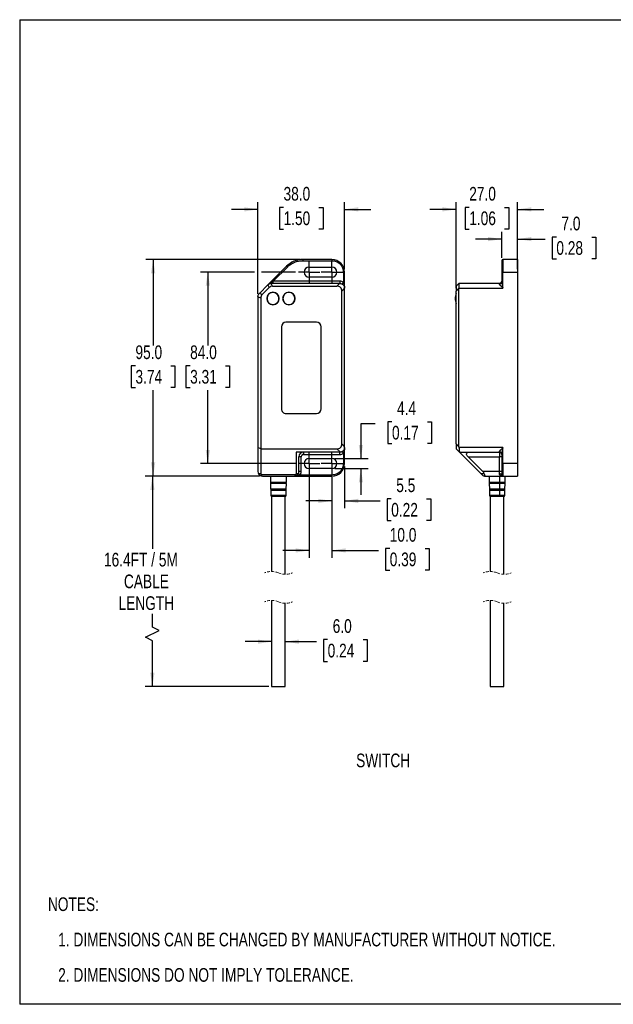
# Model space of a CAD drawing. Header units: millimetres. Extents: x 0 to 559, y 0 to 432.
# Tile 1 of 2: x 0 to 261, y 0 to 432. Entities that reach past the tile are written whole.
import ezdxf

# ---------------------------------------------------------------- set-up
doc = ezdxf.new("R2010")
doc.units = ezdxf.units.MM
doc.linetypes.add('CENTERX2', pattern=[20.32, 12.7, -2.54, 2.54, -2.54])
doc.linetypes.add('HIDDEN', pattern=[1.905, 1.27, -0.635])
doc.layers.add('CENTER', color=40, linetype='CENTERX2')
doc.layers.add('DIMENSIONS', color=140, linetype='Continuous', lineweight=25)
doc.layers.add('TEXT', color=140, linetype='Continuous', lineweight=25)
doc.styles.add('SLDTEXTSTYLE0', font='TXT', dxfattribs={"width": 0.75})
doc.dimstyles.new('SLDDIMSTYLE0', dxfattribs={"dimtxt": 6, "dimasz": 6, "dimexe": 0, "dimexo": 0.0625, "dimgap": 1.5, "dimtad": 0, "dimtih": 1, "dimtoh": 1, "dimdec": 1, "dimrnd": 1e-09, "dimzin": 12, "dimdsep": 46, "dimtxsty": 'SLDTEXTSTYLE0', "dimsah": 1, "dimcen": 0.09, "dimadec": 0, "dimazin": 3, "dimtfac": 1, "dimtdec": 1, "dimtofl": 0, "dimtmove": 0, "dimatfit": 3, "dimfxl": 0, "dimfrac": 2, "dimtolj": 1, "dimtzin": 12, "dimarcsym": 0})
doc.dimstyles.new('SLDDIMSTYLE1', dxfattribs={"dimtxt": 6, "dimasz": 6, "dimexe": 0, "dimexo": 0.0625, "dimgap": 1.5, "dimtad": 0, "dimtih": 1, "dimtoh": 1, "dimdec": 1, "dimrnd": 1e-09, "dimzin": 4, "dimdsep": 46, "dimtxsty": 'SLDTEXTSTYLE0', "dimsah": 1, "dimcen": 0.09, "dimadec": 0, "dimazin": 1, "dimtfac": 1, "dimtdec": 1, "dimtofl": 0, "dimtmove": 0, "dimatfit": 3, "dimfxl": 0, "dimfrac": 2, "dimtolj": 1, "dimtzin": 12, "dimarcsym": 0})
doc.dimstyles.new('SLDDIMSTYLE2', dxfattribs={"dimtxt": 6, "dimasz": 6, "dimexe": 0, "dimexo": 0.0625, "dimgap": 1.5, "dimtad": 0, "dimtih": 1, "dimtoh": 1, "dimdec": 1, "dimrnd": 1e-09, "dimzin": 4, "dimdsep": 46, "dimtxsty": 'SLDTEXTSTYLE0', "dimsah": 1, "dimcen": 0.09, "dimadec": 0, "dimazin": 1, "dimtfac": 1, "dimtdec": 1, "dimtmove": 0, "dimatfit": 0, "dimfxl": 0, "dimfrac": 2, "dimtolj": 1, "dimtzin": 12, "dimarcsym": 0})
doc.dimstyles.new('SLDDIMSTYLE3', dxfattribs={"dimtxt": 6, "dimasz": 6, "dimexe": 0, "dimexo": 0.0625, "dimgap": 1.5, "dimtad": 0, "dimtih": 1, "dimtoh": 1, "dimdec": 1, "dimrnd": 1e-09, "dimzin": 12, "dimdsep": 46, "dimtxsty": 'SLDTEXTSTYLE0', "dimsah": 1, "dimcen": 0.09, "dimadec": 0, "dimazin": 3, "dimtfac": 1, "dimtdec": 1, "dimtmove": 0, "dimatfit": 0, "dimfxl": 0, "dimfrac": 2, "dimtolj": 1, "dimtzin": 12, "dimarcsym": 0})

# ---------------------------------------------------------------- blocks, each defined once
blk = doc.blocks.new('SW_NOTE_0')
at = {"layer": 'TEXT', "color": 0, "char_height": 6, "attachment_point": 1, "style": 'SLDTEXTSTYLE0'}
for s, insert in [('NOTES:', (0, 7.73)), ('1. DIMENSIONS CAN BE CHANGED BY MANUFACTURER WITHOUT NOTICE.', (4.5, -7.78)), ('2. DIMENSIONS DO NOT IMPLY TOLERANCE.', (4.5, -23.3))]:
    blk.add_mtext(s, dxfattribs=dict(at, insert=insert))
blk = doc.blocks.new('_D')
at = {"layer": 'DIMENSIONS'}
for p, q in [((105.32, 231.62), (55.09, 231.62)), ((58.26, 231.62), (58.26, 199.79)), ((58.26, 165.45), (58.26, 171.22)), ((61.26, 163.95), (58.26, 165.45)), ((55.26, 160.95), (61.26, 163.95)), ((58.26, 159.45), (55.26, 160.95)), ((58.26, 139.39), (58.26, 159.45)), ((109.32, 139.39), (55.09, 139.39))]:
    blk.add_line(p, q, dxfattribs=at)
for points in [[(58.26, 231.62), (57.34, 225.62), (59.18, 225.62)], [(58.26, 139.39), (59.18, 145.39), (57.34, 145.39)]]:
    blk.add_solid(points, dxfattribs=at)
at = {"layer": 'DIMENSIONS', "char_height": 6, "attachment_point": 1, "style": 'SLDTEXTSTYLE0'}
for s, insert in [('16.4FT / 5M', (37, 198)), ('CABLE', (45.76, 188.48)), ('LENGTH', (43.39, 178.95))]:
    blk.add_mtext(s, dxfattribs=dict(at, insert=insert))
blk = doc.blocks.new('_D_1')
at = {"layer": 'DIMENSIONS'}
for p, q in [((122.96, 326.62), (55.41, 326.62)), ((58.59, 326.62), (58.59, 288.98)), ((50.83, 280), (49, 280)), ((49, 280), (49, 270.48)), ((66.34, 280), (68.17, 280)), ((68.17, 280), (68.17, 270.48)), ((49, 270.48), (50.83, 270.48)), ((58.59, 231.62), (58.59, 269.26)), ((68.17, 270.48), (66.34, 270.48)), ((105.32, 231.62), (55.41, 231.62))]:
    blk.add_line(p, q, dxfattribs=at)
for points in [[(58.59, 326.62), (57.66, 320.62), (59.51, 320.62)], [(58.59, 231.62), (59.51, 237.62), (57.66, 237.62)]]:
    blk.add_solid(points, dxfattribs=at)
at = {"layer": 'DIMENSIONS', "char_height": 6, "attachment_point": 1, "style": 'SLDTEXTSTYLE0'}
for s, insert in [('95.0', (50.83, 288.96)), ('3.74', (50.83, 278.21))]:
    blk.add_mtext(s, dxfattribs=dict(at, insert=insert))
blk = doc.blocks.new('_D_2')
at = {"layer": 'DIMENSIONS'}
for p, q in [((104.59, 311.56), (104.59, 351.8)), ((142.59, 322.39), (142.59, 351.8)), ((104.59, 348.62), (93.05, 348.62)), ((115.83, 349.51), (114, 349.51)), ((114, 349.51), (114, 339.98)), ((131.34, 349.51), (133.17, 349.51)), ((133.17, 349.51), (133.17, 339.98)), ((142.59, 348.62), (154.12, 348.62)), ((114, 339.98), (115.83, 339.98)), ((133.17, 339.98), (131.34, 339.98))]:
    blk.add_line(p, q, dxfattribs=at)
for points in [[(104.59, 348.62), (98.59, 349.54), (98.59, 347.7)], [(142.59, 348.62), (148.59, 347.7), (148.59, 349.54)]]:
    blk.add_solid(points, dxfattribs=at)
at = {"layer": 'DIMENSIONS', "char_height": 6, "attachment_point": 1, "style": 'SLDTEXTSTYLE0'}
for s, insert in [('38.0', (115.83, 358.46)), ('1.50', (115.83, 347.71))]:
    blk.add_mtext(s, dxfattribs=dict(at, insert=insert))
blk = doc.blocks.new('_D_3')
at = {"layer": 'DIMENSIONS'}
for p, q in [((103.09, 321.12), (79.41, 321.12)), ((82.59, 321.12), (82.59, 288.98)), ((121.08, 321.12), (106.09, 321.12)), ((74.83, 280), (73, 280)), ((73, 280), (73, 270.48)), ((90.34, 280), (92.17, 280)), ((92.17, 280), (92.17, 270.48)), ((73, 270.48), (74.83, 270.48)), ((82.59, 237.12), (82.59, 269.26)), ((92.17, 270.48), (90.34, 270.48)), ((121.08, 237.12), (79.41, 237.12))]:
    blk.add_line(p, q, dxfattribs=at)
for points in [[(82.59, 321.12), (81.66, 315.12), (83.51, 315.12)], [(82.59, 237.12), (83.51, 243.12), (81.66, 243.12)]]:
    blk.add_solid(points, dxfattribs=at)
at = {"layer": 'DIMENSIONS', "char_height": 6, "attachment_point": 1, "style": 'SLDTEXTSTYLE0'}
for s, insert in [('84.0', (74.83, 288.96)), ('3.31', (74.83, 278.21))]:
    blk.add_mtext(s, dxfattribs=dict(at, insert=insert))
blk = doc.blocks.new('_D_4')
at = {"layer": 'DIMENSIONS'}
for p, q in [((135.19, 159.92), (133.37, 159.92)), ((133.37, 159.92), (133.37, 150.4)), ((150.71, 159.92), (152.54, 159.92)), ((152.54, 159.92), (152.54, 150.4)), ((110.59, 159.04), (99.05, 159.04)), ((116.59, 159.04), (130.32, 159.04)), ((133.37, 150.4), (135.19, 150.4)), ((152.54, 150.4), (150.71, 150.4))]:
    blk.add_line(p, q, dxfattribs=at)
for points in [[(110.59, 159.04), (104.59, 159.96), (104.59, 158.12)], [(116.59, 159.04), (122.59, 158.12), (122.59, 159.96)]]:
    blk.add_solid(points, dxfattribs=at)
at = {"layer": 'DIMENSIONS', "char_height": 6, "attachment_point": 1, "style": 'SLDTEXTSTYLE0'}
for s, insert in [('6.0', (137.41, 168.88)), ('0.24', (135.19, 158.13))]:
    blk.add_mtext(s, dxfattribs=dict(at, insert=insert))
blk = doc.blocks.new('_D_5')
at = {"layer": 'DIMENSIONS'}
for p, q in [((163.43, 255.48), (161.6, 255.48)), ((161.6, 255.48), (161.6, 245.95)), ((178.95, 255.48), (180.78, 255.48)), ((180.78, 255.48), (180.78, 245.95)), ((156.12, 254.6), (149.77, 254.6)), ((149.77, 254.6), (149.77, 239.32)), ((161.6, 245.95), (163.43, 245.95)), ((180.78, 245.95), (178.95, 245.95)), ((138.36, 239.32), (152.94, 239.32)), ((138.36, 234.92), (152.94, 234.92)), ((149.77, 234.92), (149.77, 223.38))]:
    blk.add_line(p, q, dxfattribs=at)
for points in [[(149.77, 239.32), (150.69, 245.32), (148.85, 245.32)], [(149.77, 234.92), (148.85, 228.92), (150.69, 228.92)]]:
    blk.add_solid(points, dxfattribs=at)
at = {"layer": 'DIMENSIONS', "char_height": 6, "attachment_point": 1, "style": 'SLDTEXTSTYLE0'}
for s, insert in [('4.4', (165.65, 264.43)), ('0.17', (163.43, 253.69))]:
    blk.add_mtext(s, dxfattribs=dict(at, insert=insert))
blk = doc.blocks.new('_D_6')
at = {"layer": 'DIMENSIONS'}
for p, q in [((142.59, 235.85), (142.59, 217.6)), ((137.09, 231.11), (137.09, 217.6)), ((137.09, 220.77), (125.55, 220.77)), ((142.59, 220.77), (158.22, 220.77)), ((163.09, 221.66), (161.26, 221.66)), ((161.26, 221.66), (161.26, 212.13)), ((178.61, 221.66), (180.43, 221.66)), ((180.43, 221.66), (180.43, 212.13)), ((161.26, 212.13), (163.09, 212.13)), ((180.43, 212.13), (178.61, 212.13))]:
    blk.add_line(p, q, dxfattribs=at)
for points in [[(137.09, 220.77), (131.09, 221.7), (131.09, 219.85)], [(142.59, 220.77), (148.59, 219.85), (148.59, 221.7)]]:
    blk.add_solid(points, dxfattribs=at)
at = {"layer": 'DIMENSIONS', "char_height": 6, "attachment_point": 1, "style": 'SLDTEXTSTYLE0'}
for s, insert in [('5.5', (165.31, 230.61)), ('0.22', (163.09, 219.87))]:
    blk.add_mtext(s, dxfattribs=dict(at, insert=insert))
blk = doc.blocks.new('_D_7')
at = {"layer": 'DIMENSIONS'}
for p, q in [((127.09, 231.11), (127.09, 195.87)), ((137.09, 231.11), (137.09, 195.87)), ((127.09, 199.04), (115.55, 199.04)), ((137.09, 199.04), (157.56, 199.04)), ((162.44, 199.92), (160.61, 199.92)), ((160.61, 199.92), (160.61, 190.4)), ((177.95, 199.92), (179.78, 199.92)), ((179.78, 199.92), (179.78, 190.4)), ((160.61, 190.4), (162.44, 190.4)), ((179.78, 190.4), (177.95, 190.4))]:
    blk.add_line(p, q, dxfattribs=at)
for points in [[(127.09, 199.04), (121.09, 199.96), (121.09, 198.12)], [(137.09, 199.04), (143.09, 198.12), (143.09, 199.96)]]:
    blk.add_solid(points, dxfattribs=at)
at = {"layer": 'DIMENSIONS', "char_height": 6, "attachment_point": 1, "style": 'SLDTEXTSTYLE0'}
for s, insert in [('10.0', (162.44, 208.88)), ('0.39', (162.44, 198.13))]:
    blk.add_mtext(s, dxfattribs=dict(at, insert=insert))
blk = doc.blocks.new('SW_CENTERMARKSYMBOL_0')
at = {"layer": 'CENTER', "color": 0}
for p, q in [((0, 2.54), (0, 4.74)), ((-2.54, 0), (-4.74, 0)), ((0, 0), (-2.54, 0)), ((0, 0), (0, 2.54)), ((0, 0), (0, -2.54)), ((0, 0), (2.54, 0)), ((2.54, 0), (4.74, 0)), ((0, -2.54), (0, -4.74))]:
    blk.add_line(p, q, dxfattribs=at)
blk = doc.blocks.new('SW_CENTERMARKSYMBOL_1')
at = {"layer": 'CENTER', "color": 0}
for p, q in [((0, 2.54), (0, 4.74)), ((-2.54, 0), (-4.74, 0)), ((0, 0), (-2.54, 0)), ((0, 0), (0, 2.54)), ((0, 0), (0, -2.54)), ((0, 0), (2.54, 0)), ((2.54, 0), (4.74, 0)), ((0, -2.54), (0, -4.74))]:
    blk.add_line(p, q, dxfattribs=at)
blk = doc.blocks.new('SW_CENTERMARKSYMBOL_2')
at = {"layer": 'CENTER', "color": 0}
for p, q in [((0, 2.54), (0, 4.74)), ((-2.54, 0), (-4.74, 0)), ((0, 0), (-2.54, 0)), ((0, 0), (0, 2.54)), ((0, 0), (0, -2.54)), ((0, 0), (2.54, 0)), ((2.54, 0), (4.74, 0)), ((0, -2.54), (0, -4.74))]:
    blk.add_line(p, q, dxfattribs=at)
blk = doc.blocks.new('SW_CENTERMARKSYMBOL_3')
at = {"layer": 'CENTER', "color": 0}
for p, q in [((0, 2.54), (0, 4.74)), ((-2.54, 0), (-4.74, 0)), ((0, 0), (-2.54, 0)), ((0, 0), (0, 2.54)), ((0, 0), (0, -2.54)), ((0, 0), (2.54, 0)), ((2.54, 0), (4.74, 0)), ((0, -2.54), (0, -4.74))]:
    blk.add_line(p, q, dxfattribs=at)
blk = doc.blocks.new('_D_12')
at = {"layer": 'DIMENSIONS'}
for p, q in [((211.6, 327.39), (211.6, 338.76)), ((218.6, 327.89), (218.6, 338.76)), ((211.6, 335.59), (200.06, 335.59)), ((218.6, 335.59), (230.71, 335.59)), ((235.58, 336.47), (233.76, 336.47)), ((233.76, 336.47), (233.76, 326.94)), ((251.1, 336.47), (252.93, 336.47)), ((252.93, 336.47), (252.93, 326.94)), ((233.76, 326.94), (235.58, 326.94)), ((252.93, 326.94), (251.1, 326.94))]:
    blk.add_line(p, q, dxfattribs=at)
for points in [[(211.6, 335.59), (205.6, 336.51), (205.6, 334.66)], [(218.6, 335.59), (224.6, 334.66), (224.6, 336.51)]]:
    blk.add_solid(points, dxfattribs=at)
at = {"layer": 'DIMENSIONS', "char_height": 6, "attachment_point": 1, "style": 'SLDTEXTSTYLE0'}
for s, insert in [('7.0', (237.8, 345.42)), ('0.28', (235.58, 334.68))]:
    blk.add_mtext(s, dxfattribs=dict(at, insert=insert))
blk = doc.blocks.new('_D_13')
at = {"layer": 'DIMENSIONS'}
for p, q in [((191.6, 314.07), (191.6, 351.8)), ((218.6, 322.39), (218.6, 351.8)), ((191.6, 348.62), (180.06, 348.62)), ((197.34, 349.51), (195.51, 349.51)), ((195.51, 349.51), (195.51, 339.98)), ((212.86, 349.51), (214.69, 349.51)), ((214.69, 349.51), (214.69, 339.98)), ((218.6, 348.62), (230.14, 348.62)), ((195.51, 339.98), (197.34, 339.98)), ((214.69, 339.98), (212.86, 339.98))]:
    blk.add_line(p, q, dxfattribs=at)
for points in [[(191.6, 348.62), (185.6, 349.54), (185.6, 347.7)], [(218.6, 348.62), (224.6, 347.7), (224.6, 349.54)]]:
    blk.add_solid(points, dxfattribs=at)
at = {"layer": 'DIMENSIONS', "char_height": 6, "attachment_point": 1, "style": 'SLDTEXTSTYLE0'}
for s, insert in [('27.0', (197.34, 358.46)), ('1.06', (197.34, 347.71))]:
    blk.add_mtext(s, dxfattribs=dict(at, insert=insert))

msp = doc.modelspace()

# ---------------------------------------------------------------- linework, layer by layer
at = {"color": 7, "linetype": 'Continuous'}
for p, q in [((0, 431.8), (0, 0)), ((0, 431.8), (558.8, 431.8)), ((558.8, 0), (0, 0))]:
    msp.add_line(p, q, dxfattribs=at)
for p, q in [((124.23, 326.62), (124.23, 326.12)), ((137.09, 326.62), (124.23, 326.62)), ((124.23, 326.12), (137.09, 326.12)), ((137.09, 326.62), (137.09, 326.12)), ((211.6, 326.12), (211.6, 321.12)), ((212.1, 326.62), (212.1, 321.12)), ((218.6, 326.62), (212.1, 326.62)), ((218.6, 326.62), (218.6, 321.12)), ((117.16, 323.69), (109, 315.54)), ((111.29, 317.12), (117.51, 323.34)), ((127.09, 323.32), (137.09, 323.32)), ((142.09, 321.12), (142.09, 316.72)), ((142.59, 321.12), (142.09, 321.12)), ((142.59, 314.12), (142.59, 321.12)), ((211.6, 321.12), (211.6, 316.72)), ((212.1, 321.12), (211.6, 321.12)), ((212.1, 314.12), (212.1, 321.12)), ((212.1, 321.12), (218.6, 321.12)), ((218.6, 321.12), (218.6, 237.12)), ((108.96, 315.5), (105.21, 311.74)), ((109, 315.54), (108.96, 315.5)), ((108.96, 315.5), (109.46, 314.3)), ((110.46, 316.12), (110.41, 316.12)), ((110.96, 314.92), (110.46, 316.12)), ((140.46, 316.12), (110.46, 316.12)), ((110.71, 316.83), (111.29, 317.12)), ((111.29, 316.12), (111.29, 317.12)), ((140.59, 317.12), (111.29, 317.12)), ((137.09, 318.92), (127.09, 318.92)), ((140.46, 316.12), (139.26, 314.92)), ((140.59, 316.12), (140.46, 316.12)), ((140.59, 317.12), (140.59, 316.12)), ((192.8, 316.12), (191.6, 314.92)), ((210.6, 316.12), (192.8, 316.12)), ((192.8, 316.12), (192.8, 316.12)), ((210.6, 315.85), (210.6, 316.12)), ((105.21, 311.74), (105.17, 311.71)), ((106.41, 311.25), (105.21, 311.74)), ((109.46, 314.3), (106.41, 311.25)), ((110.96, 314.92), (139.26, 314.92)), ((141.39, 312.8), (142.59, 314)), ((141.39, 245.74), (141.39, 312.8)), ((142.59, 314), (142.59, 314.12)), ((142.59, 244.54), (142.59, 314)), ((191.6, 314.92), (191.6, 312.8)), ((191.6, 312.8), (192.8, 314)), ((191.6, 245.74), (191.6, 312.8)), ((192.8, 314.12), (212.1, 314.12)), ((192.8, 244.54), (192.8, 314)), ((104.59, 310.29), (104.59, 310.24)), ((104.59, 310.24), (104.59, 244.12)), ((104.59, 310.24), (105.79, 309.75)), ((105.79, 309.75), (105.79, 243.62)), ((130.29, 299.12), (116.89, 299.12)), ((114.89, 297.12), (114.89, 261.12)), ((132.29, 261.12), (132.29, 297.12)), ((116.89, 259.12), (130.29, 259.12)), ((105.79, 243.62), (104.59, 244.12)), ((104.59, 244.12), (104.59, 233.62)), ((105.79, 243.62), (105.79, 232.62)), ((105.79, 243.62), (139.26, 243.62)), ((140.59, 242.12), (121.39, 242.12)), ((121.39, 242.12), (121.39, 232.62)), ((124.59, 242.12), (124.59, 241.12)), ((139.26, 243.62), (140.76, 242.13)), ((140.76, 242.13), (140.59, 242.12)), ((140.59, 241.12), (140.59, 242.12)), ((142.59, 244.54), (141.39, 245.74)), ((142.59, 244.12), (142.59, 244.54)), ((142.59, 237.12), (142.59, 244.12)), ((191.6, 245.74), (191.6, 243.62)), ((192.8, 244.54), (191.6, 245.74)), ((191.6, 243.62), (193.09, 242.13)), ((212.1, 244.12), (192.83, 244.12)), ((193.09, 242.13), (193.1, 242.12)), ((193.1, 242.12), (210.6, 242.12)), ((193.1, 242.12), (202.6, 232.62)), ((210.6, 242.12), (210.6, 242.39)), ((210.6, 242.12), (210.6, 240.12)), ((212.1, 237.12), (212.1, 244.12)), ((122.59, 233.62), (122.59, 240.12)), ((123.59, 240.12), (122.59, 240.12)), ((123.59, 233.62), (123.59, 240.12)), ((124.59, 241.12), (140.59, 241.12)), ((127.09, 239.32), (137.09, 239.32)), ((142.09, 241.52), (142.09, 237.12)), ((196.8, 240.12), (210.6, 240.12)), ((203.3, 233.62), (196.8, 240.12)), ((211.6, 240.12), (210.6, 240.12)), ((210.6, 233.62), (210.6, 240.12)), ((211.6, 241.52), (211.6, 237.12)), ((123.59, 233.62), (122.59, 233.62)), ((137.09, 234.92), (127.09, 234.92)), ((142.59, 237.12), (142.09, 237.12)), ((210.6, 233.62), (203.3, 233.62)), ((211.6, 233.62), (210.6, 233.62)), ((210.6, 232.62), (210.6, 233.62)), ((212.1, 237.12), (211.6, 237.12)), ((211.6, 237.12), (211.6, 232.12)), ((218.6, 237.12), (212.1, 237.12)), ((212.1, 237.12), (212.1, 231.62)), ((218.6, 237.12), (218.6, 231.62)), ((105.79, 232.62), (104.85, 232.62)), ((121.29, 232.21), (105.88, 232.21)), ((106.59, 231.62), (106.61, 231.62)), ((106.61, 231.62), (120.56, 231.62)), ((110.04, 231.62), (110.1, 228.91)), ((110.25, 228.91), (110.1, 228.91)), ((110.25, 228.91), (110.2, 231.62)), ((117.07, 228.91), (110.25, 228.91)), ((117.07, 228.91), (117.13, 231.62)), ((120.56, 231.62), (120.59, 231.62)), ((120.59, 231.62), (137.09, 231.62)), ((122.32, 232.62), (121.39, 232.62)), ((137.09, 232.12), (123.18, 232.12)), ((137.09, 231.62), (137.09, 232.12)), ((203.92, 232.62), (202.6, 232.62)), ((204.43, 231.62), (204.47, 231.62)), ((204.47, 231.62), (212.1, 231.62)), ((206.06, 231.62), (206.12, 228.91)), ((210.62, 228.91), (206.12, 228.91)), ((210.64, 231.62), (210.62, 228.91)), ((213.09, 228.91), (210.62, 228.91)), ((212.1, 231.62), (218.6, 231.62)), ((213.09, 228.91), (213.14, 231.62)), ((110.11, 228.34), (110.16, 225.9)), ((110.26, 228.34), (110.11, 228.34)), ((110.31, 225.9), (110.16, 225.9)), ((110.17, 228.81), (110.32, 228.81)), ((110.33, 228.43), (110.18, 228.43)), ((110.18, 225.34), (110.22, 223.11)), ((110.33, 225.34), (110.18, 225.34)), ((110.23, 225.81), (110.38, 225.81)), ((110.39, 225.43), (110.24, 225.43)), ((110.31, 225.9), (110.26, 228.34)), ((117.06, 228.34), (110.26, 228.34)), ((117.01, 225.9), (110.31, 225.9)), ((110.32, 228.81), (117, 228.81)), ((110.32, 228.62), (110.46, 228.62)), ((116.99, 228.43), (110.33, 228.43)), ((110.37, 223.11), (110.33, 225.34)), ((116.99, 225.34), (110.33, 225.34)), ((110.37, 225.62), (110.51, 225.62)), ((110.38, 225.81), (116.94, 225.81)), ((116.93, 225.43), (110.39, 225.43)), ((110.46, 228.62), (116.86, 228.62)), ((110.51, 225.62), (116.8, 225.62)), ((116.95, 223.11), (116.99, 225.34)), ((117.01, 225.9), (117.06, 228.34)), ((206.13, 228.34), (206.18, 225.9)), ((210.62, 228.34), (206.13, 228.34)), ((210.6, 225.9), (206.18, 225.9)), ((206.19, 228.81), (210.6, 228.81)), ((206.19, 225.34), (206.24, 223.11)), ((210.6, 225.34), (206.19, 225.34)), ((210.6, 228.43), (206.2, 228.43)), ((206.25, 225.81), (210.58, 225.81)), ((210.58, 225.43), (206.26, 225.43)), ((206.33, 228.62), (210.56, 228.62)), ((206.39, 225.62), (210.54, 225.62)), ((210.54, 225.62), (212.82, 225.62)), ((210.56, 228.62), (212.87, 228.62)), ((210.58, 225.81), (212.95, 225.81)), ((212.95, 225.43), (210.58, 225.43)), ((210.6, 225.34), (210.58, 223.11)), ((210.6, 228.81), (213.01, 228.81)), ((213.01, 228.43), (210.6, 228.43)), ((210.62, 228.34), (210.6, 225.9)), ((213.02, 225.9), (210.6, 225.9)), ((213.01, 225.34), (210.6, 225.34)), ((213.07, 228.34), (210.62, 228.34)), ((212.96, 223.11), (213.01, 225.34)), ((213.02, 225.9), (213.07, 228.34)), ((110.37, 223.11), (110.22, 223.11)), ((116.95, 223.11), (110.37, 223.11)), ((110.59, 222.64), (110.59, 189.82)), ((110.72, 222.64), (110.59, 222.64)), ((116.32, 222.64), (110.72, 222.64)), ((116.59, 222.64), (116.32, 222.64)), ((116.59, 188.59), (116.59, 222.64)), ((210.58, 223.11), (206.24, 223.11)), ((206.6, 222.64), (206.6, 189.82)), ((208.36, 222.64), (206.6, 222.64)), ((210.48, 222.64), (208.36, 222.64)), ((212.6, 222.64), (210.48, 222.64)), ((212.96, 223.11), (210.58, 223.11)), ((212.6, 188.59), (212.6, 222.64)), ((110.59, 177.12), (110.59, 139.39)), ((206.6, 177.12), (206.6, 139.39)), ((116.59, 139.39), (116.59, 175.89)), ((212.6, 139.39), (212.6, 175.89)), ((110.59, 139.39), (116.32, 139.39)), ((116.32, 139.39), (116.59, 139.39)), ((206.6, 139.39), (208.36, 139.39)), ((208.36, 139.39), (212.6, 139.39))]:
    msp.add_line(p, q)
at = {"flags": 128}
for points in [[(117.16, 323.69), (117.16, 323.69), (117.18, 323.67), (117.22, 323.63), (117.26, 323.59), (117.31, 323.54), (117.37, 323.47), (117.44, 323.41), (117.51, 323.34)], [(110.71, 316.83), (110.69, 316.68), (110.66, 316.54), (110.63, 316.42), (110.6, 316.32), (110.55, 316.23), (110.51, 316.17), (110.46, 316.13), (110.41, 316.12)], [(142.09, 316.72), (141.99, 316.55), (141.89, 316.39), (141.81, 316.24), (141.73, 316.11), (141.67, 316), (141.62, 315.92), (141.6, 315.87), (141.59, 315.85)], [(192.8, 314), (192.8, 314.06), (192.8, 314.12)], [(141.59, 242.39), (141.6, 242.37), (141.62, 242.32), (141.67, 242.24), (141.73, 242.14), (141.81, 242), (141.89, 241.85), (141.99, 241.69), (142.09, 241.52)], [(196.8, 240.12), (196.49, 240.47), (196.28, 240.81), (196.18, 241.12), (196.17, 241.41), (196.28, 241.65), (196.48, 241.85), (196.78, 242), (197.17, 242.09), (197.63, 242.12)], [(123.18, 232.12), (123.01, 232.22), (122.85, 232.31), (122.7, 232.4), (122.57, 232.47), (122.46, 232.54), (122.38, 232.58), (122.33, 232.61), (122.32, 232.62)], [(202.6, 232.62), (202.75, 232.47), (202.89, 232.34), (203.02, 232.21)], [(203.92, 232.62), (203.98, 232.34), (204.06, 232.09), (204.15, 231.89), (204.25, 231.74), (204.36, 231.65), (204.47, 231.62)], [(211.6, 232.12), (211.58, 232.22), (211.53, 232.31), (211.43, 232.4), (211.31, 232.47), (211.16, 232.54), (210.98, 232.58), (210.8, 232.61), (210.6, 232.62)]]:
    msp.add_lwpolyline(points, dxfattribs=at)
for centre, radius, start, end in [((124.23, 316.62), 10, 90, 135.0001), ((137.09, 321.12), 5.5, 0.0001, 90), ((212.1, 326.12), 0.5, 90.0004, 179.9997), ((127.09, 321.12), 2.2, 90, 270), ((137.09, 321.12), 2.2, 270, 90), ((210.6, 317.12), 1, 269.9996, 0.0005), ((210.66, 316.79), 0.94, 266.1889, 355.5979), ((107.87, 309.76), 2.08, 134.5845, 180.4156), ((111.19, 309.52), 2.75, 90, 270), ((111.19, 309.52), 2.65, 33.729, 213.7289), ((111.19, 309.52), 2.65, 213.729, 33.7289), ((110.95, 312.84), 2.08, 89.5842, 135.4162), ((111.19, 309.52), 2.75, 270, 90), ((118.19, 309.52), 2.75, 90, 270), ((118.19, 309.52), 2.65, 90, 270), ((118.19, 309.52), 2.75, 270, 90), ((118.19, 309.52), 2.65, 270, 90), ((139.38, 312.91), 2.01, 356.7243, 93.2757), ((198.47, 309.52), 7.27, 160.9088, 179.9999), ((198.47, 309.52), 7.27, 180.0001, 199.0912), ((116.89, 297.12), 2, 90.0002, 179.9999), ((130.29, 297.12), 2, 0.0001, 89.9998), ((116.89, 261.12), 2, 180, 270.0001), ((130.29, 261.12), 2, 270, 360), ((124.59, 240.12), 2, 90, 180), ((139.38, 245.63), 2.01, 266.7242, 3.2758), ((196.3, 244.55), 3.5, 180.1125, 187.0214), ((210.66, 241.45), 0.94, 4.4019, 93.8113), ((210.6, 241.12), 1, 360, 90), ((127.09, 237.12), 2.2, 90, 270), ((137.09, 237.12), 2.2, 270, 90), ((106.59, 233.62), 2, 180.0002, 209.9998), ((120.59, 233.62), 2, 330, 360), ((137.09, 237.12), 5.5, 270, 360), ((201.93, 232.08), 2.06, 15.2381, 48.4476), ((106.59, 233.62), 2, 210, 270), ((106.68, 232.61), 0.892, 179.3105, 206.8859), ((106.74, 232.52), 0.911, 200.3739, 262.2926), ((110.2, 228.91), 0.1, 181.2311, 253.5806), ((110.35, 228.91), 0.0994, 180.4105, 251.947), ((116.97, 228.91), 0.1, 286.4196, 358.7683), ((120.43, 232.52), 0.911, 277.7076, 339.6259), ((120.59, 233.62), 2, 270, 330), ((120.49, 232.61), 0.892, 333.1142, 0.6894), ((204.43, 233.62), 2, 225, 270), ((206.22, 228.91), 0.1, 181.2319, 253.5801), ((210.46, 228.89), 0.162, 330.0966, 4.6997), ((212.1, 232.12), 0.5, 180, 270), ((212.99, 228.91), 0.1, 286.4194, 358.7689), ((110.21, 228.34), 0.1, 108.8834, 181.2324), ((110.26, 225.91), 0.1, 181.2321, 251.7372), ((110.12, 228.62), 0.2, 0.0005, 73.5799), ((110.12, 228.62), 0.2, 288.8835, 0.0003), ((110.28, 225.34), 0.1, 110.7257, 181.2324), ((110.17, 225.62), 0.2, 0.0002, 71.7371), ((110.17, 225.62), 0.2, 290.7263, 0.0003), ((110.36, 228.34), 0.0998, 110.5997, 181.9006), ((110.41, 225.9), 0.0996, 180.4576, 250.081), ((110.26, 228.62), 0.199, 359.2218, 71.9193), ((110.26, 228.62), 0.199, 290.5734, 0.7142), ((110.43, 225.34), 0.1, 112.4567, 181.855), ((110.31, 225.62), 0.199, 359.2696, 70.0547), ((110.31, 225.62), 0.2, 292.4331, 0.668), ((117, 225.62), 0.2, 108.2626, 180.0001), ((117, 225.62), 0.2, 180, 249.2733), ((117.06, 228.62), 0.2, 106.42, 179.9997), ((117.06, 228.62), 0.2, 179.9997, 251.1165), ((116.89, 225.34), 0.1, 358.7677, 69.2738), ((116.91, 225.91), 0.1, 288.2628, 358.7679), ((116.96, 228.34), 0.1, 358.7677, 71.1161), ((206.23, 228.34), 0.1, 108.8843, 181.2318), ((206.28, 225.91), 0.1, 181.2319, 251.7375), ((206.13, 228.62), 0.2, 0.0002, 73.5801), ((206.29, 225.34), 0.1, 110.7259, 181.2325), ((206.13, 228.62), 0.2, 288.8835, 0.0004), ((206.19, 225.62), 0.2, 359.9998, 71.7374), ((206.19, 225.62), 0.2, 290.7265, 0.0001), ((210.88, 225.65), 0.342, 151.5698, 184.5593), ((210.9, 225.6), 0.359, 176.0238, 206.811), ((210.88, 228.65), 0.329, 150.2915, 185.0442), ((210.9, 228.59), 0.346, 175.594, 208.013), ((210.43, 225.89), 0.168, 331.3906, 4.21), ((210.42, 225.35), 0.183, 355.6725, 26.6543), ((210.44, 228.35), 0.176, 355.2482, 27.8407), ((213.02, 225.62), 0.2, 108.2629, 179.9998), ((213.02, 225.62), 0.2, 180.0004, 249.273), ((213.07, 228.62), 0.2, 106.4199, 180), ((213.07, 228.62), 0.2, 179.999, 251.1171), ((212.92, 225.91), 0.1, 288.2615, 358.7692), ((212.91, 225.34), 0.1, 358.7676, 69.2743), ((212.97, 228.34), 0.1, 358.7678, 71.1157), ((110.72, 223.12), 0.5, 181.232, 253.8158), ((110.87, 223.11), 0.497, 180.4044, 252.1855), ((116.45, 223.12), 0.5, 286.1842, 358.768), ((206.74, 223.12), 0.5, 181.232, 253.8159), ((209.78, 223.04), 0.804, 329.9267, 4.7652), ((212.46, 223.12), 0.5, 286.1842, 358.768)]:
    msp.add_arc(centre, radius, start, end)
at = {"color": 7, "linetype": 'HIDDEN', "lineweight": 18}
for centre, radius, start, end in [((110.5, 181.79), 8.03, 67.3801, 112.6199), ((116.67, 196.61), 8.03, 247.3801, 292.6199), ((206.53, 181.81), 8.01, 67.3801, 112.6199), ((212.69, 196.6), 8.01, 247.3801, 292.6199), ((110.5, 169.09), 8.03, 67.3801, 112.6199), ((206.53, 169.11), 8.01, 67.3801, 112.6199), ((116.67, 183.91), 8.03, 247.3801, 292.6199), ((212.69, 183.9), 8.01, 247.3801, 292.6199)]:
    msp.add_arc(centre, radius, start, end, dxfattribs=at)
for points, knots in [([(117.51, 323.34), (117.97, 323.75), (118.9, 324.58), (120.57, 325.45), (122.37, 326.02), (123.61, 326.09), (124.23, 326.12)], [0, 0, 0, 0, 0.247575, 0.5, 0.752425, 1, 1, 1, 1]), ([(137.09, 326.12), (137.4, 326.1), (138.03, 326.07), (138.96, 325.79), (139.85, 325.33), (140.65, 324.68), (141.3, 323.88), (141.76, 322.99), (142.04, 322.05), (142.07, 321.43), (142.09, 321.12)], [0, 0, 0, 0, 0.119996, 0.240026, 0.368653, 0.50001, 0.631367, 0.759993, 0.883487, 1, 1, 1, 1]), ([(109, 315.54), (109.15, 315.68), (109.41, 315.93), (109.84, 316.28), (110.25, 316.58), (110.57, 316.75), (110.71, 316.83)], [0, 0, 0, 0, 0.293793, 0.49812, 0.779032, 1, 1, 1, 1]), ([(109, 315.54), (109.08, 315.61), (109.25, 315.76), (109.54, 315.93), (109.86, 316.05), (110.11, 316.1), (110.3, 316.12), (110.38, 316.12), (110.41, 316.12)], [0, 0, 0, 0, 0.2114115, 0.4289827, 0.640403, 0.8579409, 0.9288619, 1, 1, 1, 1]), ([(142.09, 316.72), (141.85, 316.84), (141.38, 317.07), (140.85, 317.1), (140.59, 317.12)], [0, 0, 0, 0, 0.500001, 1, 1, 1, 1]), ([(140.59, 316.12), (140.81, 316.1), (141.25, 316.06), (141.85, 315.72), (142.3, 315.21), (142.55, 314.65), (142.58, 314.27), (142.59, 314.12)], [0, 0, 0, 0, 0.2128, 0.425356, 0.639932, 0.853462, 1, 1, 1, 1]), ([(142.09, 316.72), (142.18, 316.51), (142.36, 316.1), (142.54, 315.23), (142.57, 314.56), (142.59, 314.12)], [0, 0, 0, 0, 0.252941, 0.503277, 1, 1, 1, 1]), ([(192.8, 316.12), (192.8, 316.08), (192.8, 315.94), (192.78, 315.63), (192.79, 315.15), (192.81, 314.63), (192.81, 314.27), (192.8, 314.12)], [0, 0, 0, 0, 0.055383, 0.215303, 0.464448, 0.772394, 1, 1, 1, 1]), ([(212.1, 314.12), (211.98, 314.23), (211.77, 314.44), (211.46, 314.74), (211.19, 315), (210.97, 315.24), (210.79, 315.46), (210.65, 315.65), (210.61, 315.8), (210.6, 315.85)], [0, 0, 0, 0, 0.211217, 0.385782, 0.557677, 0.697367, 0.809513, 0.923854, 1, 1, 1, 1]), ([(211.26, 316.37), (211.25, 316.36), (211.17, 316.28), (211.06, 316.23), (210.96, 316.19)], [0, 0, 0, 0, 0.1344718, 1, 1, 1, 1]), ([(211.6, 316.72), (211.62, 316.51), (211.66, 316.08), (211.85, 315.22), (212, 314.56), (212.1, 314.12)], [0, 0, 0, 0, 0.237503, 0.488338, 1, 1, 1, 1]), ([(104.59, 310.29), (104.61, 310.52), (104.65, 310.97), (104.92, 311.43), (105.12, 311.65), (105.17, 311.71)], [0, 0, 0, 0, 0.428789, 0.857555, 1, 1, 1, 1]), ([(142.59, 244.12), (142.58, 244.07), (142.58, 243.96), (142.56, 243.79), (142.53, 243.63), (142.48, 243.46), (142.42, 243.31), (142.34, 243.16), (142.25, 243.01), (142.15, 242.88), (142.04, 242.75), (141.92, 242.63), (141.79, 242.52), (141.65, 242.43), (141.51, 242.34), (141.36, 242.27), (141.2, 242.22), (141, 242.16), (140.85, 242.14), (140.76, 242.13)], [0, 0, 0, 0, 0.055344, 0.111206, 0.168375, 0.226, 0.281567, 0.337514, 0.394649, 0.452173, 0.507957, 0.564086, 0.621387, 0.679057, 0.73465, 0.790595, 0.847723, 0.905288, 1, 1, 1, 1]), ([(142.56, 243.83), (142.55, 243.49), (142.52, 242.92), (142.36, 242.14), (142.18, 241.73), (142.09, 241.52)], [0, 0, 0, 0, 0.434931, 0.716003, 1, 1, 1, 1]), ([(192.83, 244.12), (192.83, 244.07), (192.85, 243.96), (192.86, 243.79), (192.87, 243.63), (192.88, 243.47), (192.89, 243.31), (192.9, 243.16), (192.91, 243.02), (192.92, 242.88), (192.94, 242.75), (192.95, 242.64), (192.97, 242.53), (192.99, 242.43), (193, 242.35), (193.02, 242.28), (193.04, 242.22), (193.06, 242.17), (193.08, 242.14), (193.09, 242.13)], [0, 0, 0, 0, 0.081683, 0.163404, 0.245778, 0.326974, 0.403003, 0.476798, 0.548804, 0.617385, 0.679692, 0.737814, 0.792046, 0.841072, 0.882768, 0.918967, 0.949748, 0.974256, 1, 1, 1, 1]), ([(210.6, 242.39), (210.61, 242.45), (210.63, 242.55), (210.71, 242.67), (210.81, 242.81), (210.97, 243), (211.19, 243.24), (211.46, 243.51), (211.77, 243.8), (211.98, 244.01), (212.1, 244.12)], [0, 0, 0, 0, 0.076135, 0.128099, 0.190594, 0.302708, 0.442402, 0.61426, 0.788805, 1, 1, 1, 1]), ([(212.1, 244.12), (212, 243.68), (211.85, 243.03), (211.66, 242.16), (211.62, 241.73), (211.6, 241.52)], [0, 0, 0, 0, 0.511666, 0.762499, 1, 1, 1, 1]), ([(124.59, 241.12), (124.46, 241.11), (124.27, 241.09), (124.03, 240.96), (123.87, 240.83), (123.74, 240.67), (123.62, 240.44), (123.6, 240.25), (123.59, 240.12)], [0, 0, 0, 0, 0.239443, 0.369893, 0.5, 0.63045, 0.760557, 1, 1, 1, 1]), ([(140.59, 241.12), (140.85, 241.14), (141.38, 241.17), (141.85, 241.41), (142.09, 241.52)], [0, 0, 0, 0, 0.5, 1, 1, 1, 1]), ([(123.18, 232.12), (123.3, 232.36), (123.53, 232.83), (123.57, 233.36), (123.59, 233.62)], [0, 0, 0, 0, 0.5, 1, 1, 1, 1]), ([(142.09, 237.12), (142.07, 236.81), (142.04, 236.18), (141.75, 235.25), (141.3, 234.36), (140.65, 233.56), (139.85, 232.91), (138.95, 232.45), (138.02, 232.17), (137.39, 232.14), (137.09, 232.12)], [0, 0, 0, 0, 0.119996, 0.240026, 0.368653, 0.50001, 0.631366, 0.759993, 0.883486, 1, 1, 1, 1]), ([(123.18, 232.12), (122.98, 232.03), (122.57, 231.84), (121.74, 231.68), (121.12, 231.65), (120.73, 231.63)], [0, 0, 0, 0, 0.267436, 0.532117, 1, 1, 1, 1]), ([(212.1, 231.62), (211.98, 231.63), (211.76, 231.64), (211.45, 231.71), (211.18, 231.82), (210.96, 231.96), (210.77, 232.14), (210.63, 232.36), (210.61, 232.54), (210.6, 232.62)], [0, 0, 0, 0, 0.18012, 0.33128, 0.48478, 0.616619, 0.732265, 0.87195, 1, 1, 1, 1])]:
    msp.add_open_spline(points, degree=3, knots=knots)

# ---------------------------------------------------------------- block references
at = {"layer": 'CENTER'}
for name, p in [('SW_CENTERMARKSYMBOL_0', (127.09, 321.12)), ('SW_CENTERMARKSYMBOL_1', (137.09, 321.12)), ('SW_CENTERMARKSYMBOL_2', (127.09, 237.12)), ('SW_CENTERMARKSYMBOL_3', (137.09, 237.12))]:
    msp.add_blockref(name, p, dxfattribs=at)
at = {"layer": 'TEXT'}
msp.add_blockref('SW_NOTE_0', (12.4, 39.18), dxfattribs=at)

# ---------------------------------------------------------------- texts
at = {"layer": 'TEXT', "insert": (147.69, 109.96), "char_height": 6, "attachment_point": 1, "style": 'SLDTEXTSTYLE0'}
msp.add_mtext('SWITCH', dxfattribs=at)

# ---------------------------------------------------------------- dimensions: what is measured, and where the dimension line sits
at = {"layer": 'DIMENSIONS'}
for base, p1, p2, angle, dimstyle, picture, middle in [((142.59, 348.62), (104.59, 310.29), (142.59, 321.12), 0, 'SLDDIMSTYLE2', '_D_2', (123.59, 348.62)), ((58.59, 231.62), (124.23, 326.62), (106.59, 231.62), 90, 'SLDDIMSTYLE1', '_D_1', (58.59, 279.12)), ((82.59, 321.12), (122.35, 237.12), (122.35, 321.12), 90, 'SLDDIMSTYLE1', '_D_3', (82.59, 279.12)), ((149.77, 239.32), (137.09, 234.92), (137.09, 239.32), 90, 'SLDDIMSTYLE3', '_D_5', (149.77, 254.6)), ((137.09, 220.77), (142.59, 237.12), (137.09, 232.38), 0, 'SLDDIMSTYLE3', '_D_6', (170.85, 220.77)), ((116.59, 159.04), (110.59, 139.39), (116.59, 139.39), 0, 'SLDDIMSTYLE2', '_D_4', (142.95, 159.04))]:
    dim = msp.add_linear_dim(base=base, p1=p1, p2=p2, angle=angle, dimstyle=dimstyle, dxfattribs=at)
    dim.commit()
    dim.dimension.update_dxf_attribs({"geometry": picture, "text_midpoint": middle, "dimtype": 160})
for base, p1, p2, picture, middle in [((218.6, 348.62), (191.6, 312.8), (218.6, 321.12), '_D_13', (205.1, 348.62)), ((218.6, 335.59), (211.6, 326.12), (218.6, 326.62), '_D_12', (243.34, 335.59)), ((137.09, 199.04), (127.09, 232.38), (137.09, 232.38), '_D_7', (170.19, 199.04))]:
    dim = msp.add_linear_dim(base=base, p1=p1, p2=p2, dimstyle='SLDDIMSTYLE2', dxfattribs=at)
    dim.commit()
    dim.dimension.update_dxf_attribs({"geometry": picture, "text_midpoint": middle, "dimtype": 160})
dim = msp.add_linear_dim(base=(58.26, 139.39), p1=(106.59, 231.62), p2=(110.59, 139.39), angle=90, text='16.4FT / 5M\\PCABLE\\PLENGTH', dimstyle='SLDDIMSTYLE0', dxfattribs=at)
dim.commit()
dim.dimension.update_dxf_attribs({"geometry": '_D', "text_midpoint": (58.26, 185.51), "dimtype": 160})

doc.saveas('drawing.dxf')
